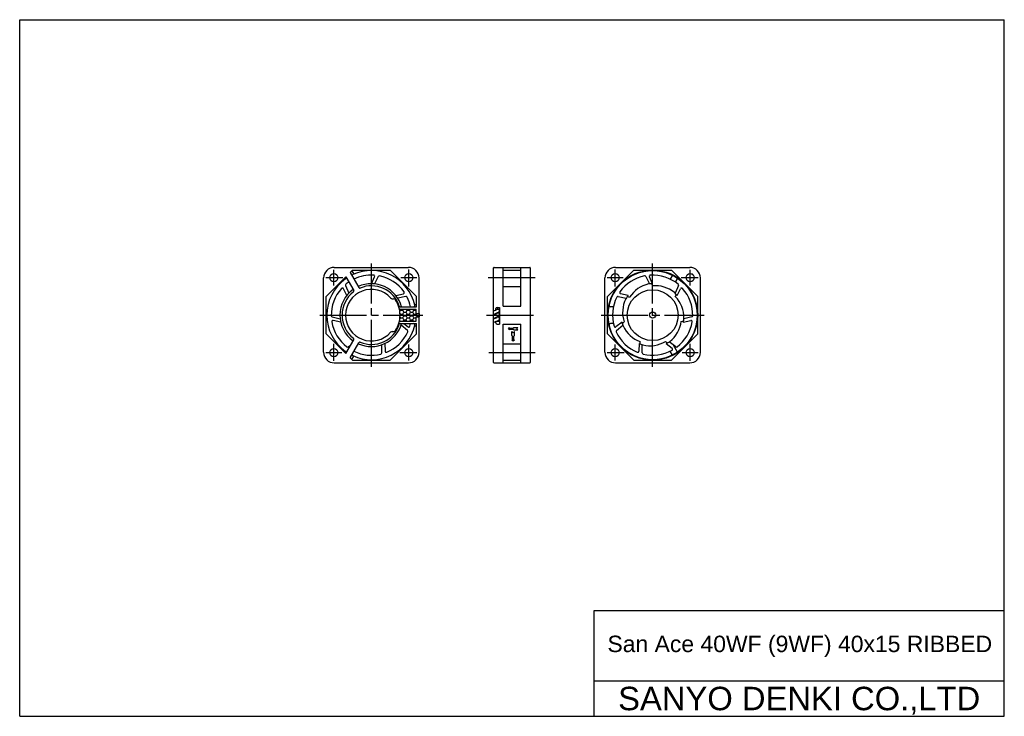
# Model space of a CAD drawing. Header units: millimetres. Extents: x 0 to 420, y 0 to 297.
import ezdxf
from ezdxf.enums import TextEntityAlignment as Align

# ---------------------------------------------------------------- set-up
doc = ezdxf.new("R2010")
doc.units = ezdxf.units.MM
doc.linetypes.add('CENTER', pattern=[27, 20, -2, 3, -2])
doc.linetypes.add('HS', pattern=[0])
doc.styles.get("Standard").update_dxf_attribs({"font": 'arial.ttf'})

msp = doc.modelspace()

# ---------------------------------------------------------------- linework, layer by layer
at = {"color": 7, "linetype": 'HS'}
for p, q in [((0, 297), (420, 297)), ((0, 0), (0, 297)), ((420, 0), (420, 297)), ((209, 165.46), (209, 165.71)), ((209, 164.71), (209, 164.96)), ((210.5, 165.46), (210.75, 165.71)), ((210.5, 164.96), (210.75, 164.71)), ((210, 162.25), (210.25, 162)), ((210, 160.5), (210.25, 160.5)), ((210.75, 162), (211, 162.25)), ((210.75, 160.5), (211, 160.5)), ((245, 45), (420, 45)), ((245, 0), (245, 45)), ((245, 15), (420, 15)), ((0, 0), (420, 0))]:
    msp.add_line(p, q, dxfattribs=at)
at = {"color": 7, "linetype": 'CENTER'}
for p, q in [((134, 183.58), (134, 190.39)), ((150, 149), (150, 193)), ((166, 183.18), (166, 190.45)), ((254, 183.18), (254, 190.45)), ((270, 149), (270, 193)), ((286, 183.58), (286, 190.39)), ((130.55, 187), (137.82, 187)), ((162.58, 187), (169.39, 187)), ((199.88, 187), (220.05, 187)), ((250.61, 187), (257.42, 187)), ((282.18, 187), (289.45, 187)), ((128, 171), (172, 171)), ((199.17, 171), (220.83, 171)), ((248, 171), (292, 171)), ((134, 151.55), (134, 158.82)), ((166, 151.61), (166, 158.42)), ((254, 151.61), (254, 158.42)), ((286, 151.55), (286, 158.82)), ((130.61, 155), (137.42, 155)), ((162.18, 155), (169.45, 155)), ((200.18, 155), (219.95, 155)), ((250.55, 155), (257.82, 155)), ((282.58, 155), (289.39, 155))]:
    msp.add_line(p, q, dxfattribs=at)
at = {"color": 7}
for p, q in [((134.15, 191.35), (165.85, 191.35)), ((140.96, 189.16), (142, 190.2)), ((140.96, 189.16), (144.64, 182.78)), ((141.69, 189.89), (142.52, 188.46)), ((142, 190.2), (158, 190.2)), ((158, 190.2), (169.2, 179)), ((202.17, 150.85), (202.17, 191.15)), ((202.37, 191.35), (217.62, 191.35)), ((206.17, 174.79), (206.17, 191.35)), ((206.17, 190.2), (213.83, 190.2)), ((213.83, 174.79), (213.83, 191.35)), ((217.83, 150.85), (217.83, 191.15)), ((250.8, 179), (262, 190.2)), ((254.15, 191.35), (285.85, 191.35)), ((262, 190.2), (278, 190.2)), ((278, 190.2), (289.2, 179)), ((129.65, 155.15), (129.65, 186.85)), ((130.8, 179), (139.13, 187.33)), ((138.4, 186.6), (138.62, 186.21)), ((139.13, 187.33), (142.48, 181.53)), ((150, 184.4), (151.38, 187.36)), ((152.97, 187.47), (151.39, 184.33)), ((170.35, 171.67), (170.35, 186.85)), ((249.65, 155.15), (249.65, 186.85)), ((267.03, 187.47), (268.61, 184.33)), ((270, 184.4), (268.62, 187.36)), ((278.4, 188.04), (277.44, 186.39)), ((280.56, 186.79), (279.64, 185.12)), ((290.35, 155.15), (290.35, 186.85)), ((139.52, 179.35), (138.07, 182.28)), ((138.97, 183.59), (140.45, 180.4)), ((206.17, 183.2), (213.83, 183.2)), ((269.45, 184.39), (269.89, 183.46)), ((281.03, 183.59), (279.55, 180.4)), ((280.48, 179.35), (281.93, 182.28)), ((130.8, 163), (130.8, 179)), ((158.94, 178), (159.52, 178)), ((160.48, 179.35), (163.65, 180.12)), ((164.73, 178.95), (161.29, 178.22)), ((169.2, 174.6), (169.2, 179)), ((250.8, 163), (250.8, 179)), ((255.27, 178.95), (258.71, 178.22)), ((259.52, 179.35), (256.35, 180.12)), ((259.19, 178.92), (260.18, 178.68)), ((279.67, 178.86), (280.13, 179.78)), ((289.2, 163), (289.2, 179)), ((161.97, 173.6), (169.15, 173.6)), ((162.34, 174.6), (169.2, 174.6)), ((168.43, 175.6), (169.2, 175.6)), ((169.15, 171.67), (169.15, 173.6)), ((203.17, 173.26), (203.17, 173.79)), ((203.17, 173.6), (204.67, 173.6)), ((203.67, 174.29), (204.67, 174.29)), ((204.67, 174.29), (204.67, 167.21)), ((206.17, 174.79), (213.83, 174.79)), ((253.28, 174.6), (251.96, 174.6)), ((133.28, 170.23), (136.7, 169.39)), ((136.94, 168.02), (133.74, 168.71)), ((161.97, 168.4), (169.15, 168.4)), ((169.15, 171.67), (170.35, 171.67)), ((169.15, 168.4), (169.15, 170.32)), ((169.15, 170.32), (170.35, 170.32)), ((170.35, 155.15), (170.35, 170.32)), ((170.35, 170.32), (170.35, 170.32)), ((170.35, 170.02), (170.35, 170.02)), ((203.17, 169.82), (203.17, 170.09)), ((203.17, 167.71), (203.17, 168.35)), ((203.31, 168.4), (204.67, 168.4)), ((256.94, 168.02), (254.36, 166.01)), ((257.07, 167.49), (257.87, 168.11)), ((270, 171), (270, 171)), ((270, 171), (270, 171)), ((282.18, 168.34), (283.17, 168.55)), ((283.06, 168.02), (286.26, 168.71)), ((286.72, 170.23), (283.3, 169.39)), ((158.94, 164), (159.52, 164)), ((162.34, 167.4), (169.2, 167.4)), ((165.4, 164.44), (162.68, 166.68)), ((163.86, 167.4), (165.65, 166.01)), ((168.43, 166.4), (169.2, 166.4)), ((169.2, 163), (169.2, 167.4)), ((203.67, 167.21), (204.67, 167.21)), ((206.17, 150.65), (206.17, 167.21)), ((206.17, 167.21), (213.83, 167.21)), ((208.5, 165.21), (209, 165.71)), ((208.5, 165.21), (209, 164.71)), ((209, 165.46), (210.5, 165.46)), ((209, 164.96), (210.5, 164.96)), ((210, 162.25), (210, 164)), ((210, 164), (210.5, 163.5)), ((210.5, 163.5), (211, 164)), ((210.75, 165.71), (212.5, 165.71)), ((210.75, 164.71), (212.5, 164.71)), ((211, 162.25), (211, 164)), ((212, 165.21), (212.5, 165.71)), ((212, 165.21), (212.5, 164.71)), ((213.83, 150.65), (213.83, 167.21)), ((253.28, 167.4), (251.96, 167.4)), ((254.6, 164.44), (257.32, 166.68)), ((130.8, 163), (139.13, 154.67)), ((139.13, 154.67), (142.48, 160.47)), ((158, 151.8), (169.2, 163)), ((210, 160.5), (210.5, 160)), ((210.25, 160.5), (210.25, 162)), ((210.5, 160), (211, 160.5)), ((210.75, 160.5), (210.75, 162)), ((250.8, 163), (262, 151.8)), ((264.68, 158.7), (264.7, 159.72)), ((275.51, 159.82), (276.3, 159.17)), ((278, 151.8), (289.2, 163)), ((138.4, 155.4), (138.62, 155.79)), ((140.18, 157.45), (141.18, 158.22)), ((140.96, 152.84), (144.64, 159.22)), ((154.47, 154.87), (154.53, 158.39)), ((155.81, 158.93), (155.85, 155.66)), ((206.17, 158.8), (213.83, 158.8)), ((264.19, 158.93), (264.15, 155.66)), ((265.53, 154.87), (265.47, 158.39)), ((275.81, 158.93), (278.34, 156.86)), ((279.82, 157.45), (277.04, 159.6)), ((278.4, 153.96), (277.44, 155.61)), ((280.56, 155.21), (278.82, 158.22)), ((140.96, 152.84), (142, 151.8)), ((141.69, 152.11), (142.52, 153.54)), ((142, 151.8), (158, 151.8)), ((206.17, 151.8), (213.83, 151.8)), ((262, 151.8), (278, 151.8)), ((134.15, 150.65), (165.85, 150.65)), ((202.37, 150.65), (217.62, 150.65)), ((254.15, 150.65), (285.85, 150.65))]:
    msp.add_line(p, q, dxfattribs=at)
at = {"color": 7, "linetype": 'Continuous'}
for p, q in [((162.15, 172.57), (162.47, 173.12)), ((162.47, 173.12), (162.19, 173.6)), ((162.47, 173.12), (163.42, 173.12)), ((163.42, 173.12), (163.69, 173.6)), ((163.89, 172.3), (163.42, 173.12)), ((163.42, 171.47), (163.89, 172.3)), ((163.89, 172.3), (164.85, 172.3)), ((164.85, 172.3), (165.32, 173.12)), ((165.32, 171.47), (164.85, 172.3)), ((165.32, 173.12), (165.05, 173.6)), ((165.32, 173.12), (166.28, 173.12)), ((166.28, 173.12), (166.55, 173.6)), ((166.75, 172.3), (166.28, 173.12)), ((166.28, 171.47), (166.75, 172.3)), ((166.75, 172.3), (167.7, 172.3)), ((167.7, 172.3), (168.18, 173.12)), ((168.18, 171.47), (167.7, 172.3)), ((168.18, 173.12), (167.9, 173.6)), ((168.18, 173.12), (169.13, 173.12)), ((169.13, 173.12), (169.15, 173.15)), ((169.15, 173.09), (169.13, 173.12)), ((162.33, 168.4), (162.06, 168.87)), ((162.12, 169.23), (162.47, 169.82)), ((162.47, 171.47), (162.22, 171.9)), ((162.47, 169.82), (162.23, 170.24)), ((162.25, 171.1), (162.47, 171.47)), ((162.47, 171.47), (163.42, 171.47)), ((162.47, 169.82), (163.42, 169.82)), ((163.69, 171), (163.42, 171.47)), ((163.42, 169.82), (163.89, 170.65)), ((163.89, 169), (163.42, 169.82)), ((163.55, 168.4), (163.89, 169)), ((163.89, 170.65), (163.69, 171)), ((163.89, 170.65), (164.85, 170.65)), ((163.89, 169), (164.85, 169)), ((164.85, 170.65), (165.05, 171)), ((165.32, 169.82), (164.85, 170.65)), ((164.85, 169), (165.32, 169.82)), ((165.19, 168.4), (164.85, 169)), ((165.05, 171), (165.32, 171.47)), ((165.32, 171.47), (166.28, 171.47)), ((165.32, 169.82), (166.28, 169.82)), ((166.55, 171), (166.28, 171.47)), ((166.28, 169.82), (166.75, 170.65)), ((166.75, 169), (166.28, 169.82)), ((166.41, 168.4), (166.75, 169)), ((166.75, 170.65), (166.55, 171)), ((166.75, 170.65), (167.7, 170.65)), ((166.75, 169), (167.7, 169)), ((167.7, 170.65), (167.91, 171)), ((168.18, 169.82), (167.7, 170.65)), ((167.7, 169), (168.18, 169.82)), ((168.05, 168.4), (167.7, 169)), ((167.91, 171), (168.18, 171.47)), ((168.18, 171.47), (169.13, 171.47)), ((168.18, 169.82), (169.13, 169.82)), ((169.13, 171.47), (169.25, 171.67)), ((169.41, 171), (169.13, 171.47)), ((169.13, 169.82), (169.15, 169.85)), ((169.15, 169.79), (169.13, 169.82)), ((169.61, 170.65), (169.41, 171)), ((169.42, 170.32), (169.61, 170.65)), ((169.61, 170.65), (170.35, 170.65)), ((170.35, 171.66), (170.35, 170.32))]:
    msp.add_line(p, q, dxfattribs=at)
at = {"color": 7}
for centre, radius in [((270, 171), 19.2), ((270, 171), 19), ((134, 187), 1.75), ((166, 187), 1.75), ((254, 187), 1.75), ((286, 187), 1.75), ((270, 171), 10.85), ((270, 171), 1.3), ((134, 155), 1.75), ((166, 155), 1.75), ((254, 155), 1.75), ((286, 155), 1.75)]:
    msp.add_circle(centre, radius, dxfattribs=at)
for centre, radius, start, end in [((134.15, 186.85), 4.5, 90, 179.9999), ((150, 171), 19, 12.8043, 114.572), ((165.85, 186.85), 4.5, 0, 90), ((202.37, 191.15), 0.2, 90, 179.9999), ((217.62, 191.15), 0.2, 0, 90), ((254.15, 186.85), 4.5, 89.9999, 179.9999), ((285.85, 186.85), 4.5, 359.9998, 89.9999), ((150, 171), 19, 125.428, 234.5719), ((139.28, 186.07), 0.5, 29.9999, 125.4279), ((142.31, 187.82), 0.5, 114.5722, 209.9998), ((150, 171), 13.4, 125.3519, 234.6504), ((150, 171), 12.5, 127.6605, 232.2634), ((150, 171), 11, 41.8103, 318.1894), ((142.04, 181.28), 0.5, 307.7363, 29.9999), ((150, 171), 13.4, 15.5842, 114.6468), ((145.07, 183.03), 0.5, 209.9999, 292.2637), ((150, 171), 12.5, 18.384, 112.3063), ((270.86, 171.92), 12.63, 101.7115, 147.6472), ((270, 171), 13.4, 90, 97.3211), ((271.25, 170.9), 12.63, 50.2827, 96.2184), ((270, 171), 13.4, 38.5714, 45.8924), ((158.94, 179), 1, 221.8103, 269.9998), ((159.52, 177), 1, 32.231, 90.0001), ((150, 171), 12.25, 359.9998, 32.2309), ((269.81, 172.24), 12.63, 153.1398, 199.0756), ((270, 171), 13.4, 141.4287, 148.7498), ((270.71, 169.96), 12.63, 358.854, 44.7898), ((162.34, 175.1), 0.5, 198.3838, 270), ((168.04, 175.1), 0.5, 270, 12.8042), ((189.11, 203.65), 33.49, 292.9702, 295.8662), ((189.11, 203.65), 34.82, 292.0423, 295.8662), ((203.67, 173.79), 0.5, 90, 179.9999), ((204.01, 172.92), 0.668, 295.8662, 115.8664), ((150, 171), 12.25, 327.7688, 0), ((189.11, 201.95), 33.49, 292.9702, 295.8662), ((189.11, 201.95), 34.82, 292.0423, 295.8662), ((189.11, 202.65), 35.72, 291.4607, 294.1487), ((189.11, 202.65), 37.08, 290.6393, 294.1487), ((204.01, 171.22), 0.668, 295.8662, 115.8664), ((204, 169.44), 0.678, 294.1487, 114.1487), ((270, 171), 13.4, 192.8571, 200.1782), ((269.63, 169.8), 12.63, 307.4255, 353.3611), ((270, 171), 13.4, 347.1428, 354.4639), ((150, 171), 19, 245.4278, 347.1956), ((150, 171), 13.4, 245.3545, 344.4152), ((150, 171), 12.5, 247.7362, 341.616), ((158.94, 163), 1, 90, 138.1897), ((159.52, 165), 1, 269.9998, 327.7688), ((162.34, 166.9), 0.5, 90, 161.6159), ((168.04, 166.9), 0.5, 347.1958, 90), ((203.67, 167.71), 0.5, 179.9999, 269.9998), ((268.91, 171.63), 12.63, 204.5684, 250.5041), ((142.04, 160.72), 0.5, 330, 52.2635), ((268.83, 170.54), 12.63, 255.997, 301.9326), ((270, 171), 13.4, 295.7141, 303.0352), ((139.28, 155.93), 0.5, 234.5715, 330), ((145.07, 158.97), 0.5, 67.7359, 150.0001), ((270, 171), 13.4, 244.2857, 251.6067), ((134.15, 155.15), 4.5, 179.9999, 269.9998), ((142.31, 154.18), 0.5, 149.9992, 245.4282), ((165.85, 155.15), 4.5, 269.9998, 0), ((254.15, 155.15), 4.5, 179.9999, 269.9998), ((285.85, 155.15), 4.5, 269.9998, 359.9998), ((202.37, 150.85), 0.2, 179.9999, 269.9998), ((217.62, 150.85), 0.2, 270, 0)]:
    msp.add_arc(centre, radius, start, end, dxfattribs=at)
at = {"color": 7, "ltscale": 0.606107}
for centre, radius, start, end in [((150, 171), 17.1, 124.1917, 129.5556), ((150, 171), 17.1, 86.7939, 115.8073), ((150.93, 187.57), 0.5, 335, 86.7939), ((153.42, 187.24), 0.5, 78.127, 153.3279), ((150, 171), 17.1, 35.3653, 78.127), ((270, 171), 17.1, 101.873, 144.6347), ((266.58, 187.25), 0.5, 26.6721, 101.873), ((269.07, 187.57), 0.5, 93.2061, 205), ((270, 171), 17.1, 50.4444, 93.2061), ((150, 171), 17.1, 138.2225, 180.9842), ((137.62, 182.06), 0.5, 26.4286, 138.2225), ((139.43, 183.8), 0.5, 129.5556, 204.7565), ((163.54, 180.61), 0.5, 283.5715, 35.3653), ((256.46, 180.61), 0.5, 144.6347, 256.4285), ((280.57, 183.8), 0.5, 335.2435, 50.4444), ((282.38, 182.06), 0.5, 41.7775, 153.5714), ((270, 171), 17.1, 359.0158, 41.7775), ((164.83, 178.46), 0.5, 26.6984, 101.8993), ((150, 171), 17.1, 12.1531, 26.6984), ((270, 171), 17.1, 153.3016, 196.0632), ((255.17, 178.46), 0.5, 78.1007, 153.3016), ((133.4, 170.71), 0.5, 180.9842, 256.185), ((133.63, 168.22), 0.5, 77.8572, 189.651), ((150, 171), 17.1, 189.651, 232.4127), ((270, 171), 17.1, 307.5873, 350.349), ((286.37, 168.22), 0.5, 350.349, 102.1428), ((286.6, 170.72), 0.5, 283.815, 359.0158), ((150, 171), 17.1, 292.5082, 335.2699), ((165.08, 164.06), 0.5, 335.2699, 50.4708), ((165.95, 166.41), 0.5, 232.1429, 343.9368), ((150, 171), 17.1, 343.9368, 347.8465), ((254.05, 166.41), 0.5, 196.0632, 307.8571), ((254.92, 164.06), 0.5, 129.5292, 204.7301), ((270, 171), 17.1, 204.7301, 247.4918), ((139.87, 157.85), 0.5, 232.4127, 307.6136), ((150, 171), 17.1, 244.1938, 283.8413), ((156.35, 155.66), 0.5, 180.7143, 292.5082), ((263.65, 155.66), 0.5, 247.4918, 359.2857), ((270, 171), 17.1, 256.1587, 298.9204), ((278.03, 156.47), 0.5, 298.9204, 50.7142), ((280.13, 157.85), 0.5, 232.3864, 307.5873), ((153.97, 154.88), 0.5, 283.8413, 359.0422), ((266.03, 154.88), 0.5, 180.9578, 256.1587)]:
    msp.add_arc(centre, radius, start, end, dxfattribs=at)
at = {"color": 7, "linetype": 'Continuous'}
for centre, start, end in [((251.96, 175.1), 167.1957, 270), ((251.96, 166.9), 90, 192.8043)]:
    msp.add_arc(centre, 0.5, start, end, dxfattribs=at)
at = {"color": 7}
for p in [(270, 191.35), (286.83, 188.54), (270, 171), (270, 171), (270, 171), (270, 171), (270, 171), (270, 171)]:
    msp.add_point(p, dxfattribs=at)

# ---------------------------------------------------------------- texts
msp.add_text(' San Ace 40WF (9WF) 40x15 RIBBED', height=7, dxfattribs=at).set_placement((248, 27.29))
at = {"color": 7, "linetype": 'Continuous'}
msp.add_text('SANYO DENKI CO.,LTD', height=10, dxfattribs=at).set_placement((332.5, 7.5), align=Align.MIDDLE_CENTER)

doc.saveas('drawing.dxf')
